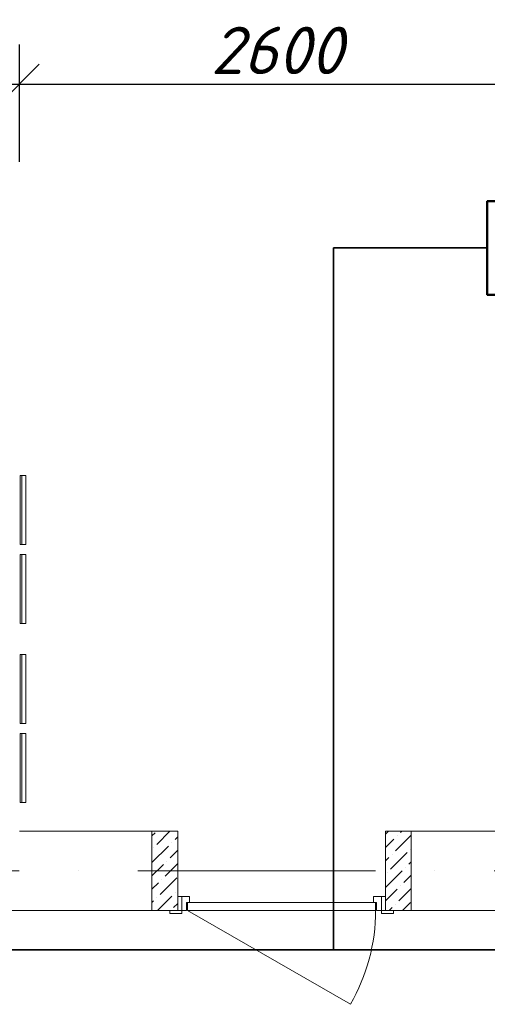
# Model space of a CAD drawing. Header units: millimetres. Extents: x 1114507 to 93926427, y 174473 to 817039.
# Tile 105 of 256: x 1684066 to 1686429, y 488626 to 493606. Entities that reach past the tile are written whole.
import ezdxf

# ---------------------------------------------------------------- set-up
doc = ezdxf.new("R2010")
doc.units = ezdxf.units.MM
doc.linetypes.add('ACAD_ISO10W100', pattern=[18, 12, -3, 0, -3])
doc.linetypes.add('ADSK_Скрыто', pattern=[6, 3, -3])
for name, color, linetype, lineweight in [('_Hidden_', 7, 'ADSK_Скрыто', 9), ('Doors', 86, 'Continuous', 13), ('Mechanical Equipment', 7, 'Continuous', 18), ('размеры', 12, 'Continuous', 15)]:
    doc.layers.add(name, color=color, linetype=linetype, lineweight=lineweight)
doc.layers.add('kcd_tx', color=7, linetype='Continuous')
doc.styles.get("Standard").update_dxf_attribs({"font": 'isocpeui.ttf'})
doc.dimstyles.new('Санжар', dxfattribs={"dimtxt": 240, "dimasz": 200, "dimexe": 200, "dimexo": 200, "dimgap": 50, "dimtad": 1, "dimdec": 0, "dimtxsty": 'Standard', "dimblk": 'OBLIQUE', "dimcen": 2.5, "dimdle": 200, "dimclrd": 152, "dimclre": 152, "dimclrt": 152, "dimadec": 0, "dimazin": 0, "dimtfac": 1, "dimtdec": 0, "dimtmove": 0, "dimatfit": 3, "dimldrblk": 'OBLIQUE', "dimfxl": 0, "dimlwd": 0, "dimlwe": 0, "dimarcsym": 0})

# ---------------------------------------------------------------- blocks, each defined once
blk = doc.blocks.new('blokqav2mak')
at = {"lineweight": 0, "ltscale": 100}
for p, q in [((1550082, 776325.1), (1549282, 776325.1)), ((1550082, 776325.1), (1550082, 775925.1)), ((1558482, 776325.1), (1551132, 776325.1)), ((1551132, 776325.1), (1551132, 775925.1)), ((1550082, 775925.1), (1548282, 775925.1)), ((1559682, 775925.1), (1551132, 775925.1))]:
    blk.add_line(p, q, dxfattribs=at)
at = {"linetype": 'Continuous', "lineweight": 0, "ltscale": 100}
for p, q in [((1549976.2, 776258.8, 0), (1550042.5, 776325.1, 0)), ((1551146.8, 776325.1, 0), (1551132, 776310.4, 0)), ((1551214.1, 776325.1, 0), (1551208, 776319, 0)), ((1549952, 776302, 0), (1549967.8, 776317.7, 0)), ((1550068.8, 776284.1, 0), (1550082, 776297.3, 0)), ((1551174.3, 776285.3, 0), (1551132, 776243, 0)), ((1551262, 776305.7, 0), (1551182.7, 776226.3, 0)), ((1551191.1, 776302.1, 0), (1551191.1, 776302.1, 0)), ((1549952, 776167.3, 0), (1550035.1, 776250.4, 0)), ((1549959.4, 776242, 0), (1549959.4, 776242, 0)), ((1550043.6, 776191.5, 0), (1550082, 776229.9, 0)), ((1550052, 776267.2, 0), (1550052, 776267.2, 0)), ((1551258.5, 776234.8, 0), (1551258.5, 776234.8, 0)), ((1550026.7, 776174.6, 0), (1550026.7, 776174.6, 0)), ((1551149, 776192.7, 0), (1551132, 776175.7, 0)), ((1551241.6, 776217.9, 0), (1551157.5, 776133.7, 0)), ((1551165.9, 776209.5, 0), (1551165.9, 776209.5, 0)), ((1549952, 776099.9, 0), (1550009.9, 776157.8, 0)), ((1550018.3, 776098.9, 0), (1550082, 776162.6, 0)), ((1551216.4, 776125.3, 0), (1551132.2, 776041.1, 0)), ((1551233.2, 776142.2, 0), (1551233.2, 776142.2, 0)), ((1551262, 776171, 0), (1551250.1, 776159, 0)), ((1549993, 776006.2, 0), (1550077.2, 776090.4, 0)), ((1550001.5, 776082, 0), (1550001.5, 776082, 0)), ((1551140.6, 776116.9, 0), (1551140.6, 776116.9, 0)), ((1551262, 776103.6, 0), (1551224.8, 776066.4, 0)), ((1549952, 776032.6, 0), (1549984.6, 776065.2, 0)), ((1551191.1, 776032.7, 0), (1551132, 775973.6, 0)), ((1551262, 776036.3, 0), (1551199.6, 775973.8, 0)), ((1551208, 776049.5, 0), (1551208, 776049.5, 0)), ((1549976.2, 775989.4, 0), (1549976.2, 775989.4, 0)), ((1549979.3, 775925.1, 0), (1550052, 775997.8, 0)), ((1550068.8, 776014.7, 0), (1550068.8, 776014.7, 0)), ((1549952, 775965.2, 0), (1549959.4, 775972.6, 0)), ((1550060.4, 775938.9, 0), (1550082, 775960.5, 0)), ((1551165.9, 775940.1, 0), (1551150.9, 775925.1, 0)), ((1551182.7, 775956.9, 0), (1551182.7, 775956.9, 0)), ((1551258.5, 775965.4, 0), (1551218.2, 775925.1, 0))]:
    blk.add_line(p, q, dxfattribs=at)
at = {"color": 1, "linetype": 'ACAD_ISO10W100', "lineweight": 0, "ltscale": 100}
blk.add_line((1572682, 776125.1), (1545682, 776125.1), dxfattribs=at)
at = {"layer": '_Hidden_', "color": 5, "lineweight": 0}
for p, q in [((1549285.4, 778124.9), (1549285.9, 778124.9)), ((1549285.9, 777776), (1549285.4, 777776)), ((1549285.4, 777725.4), (1549285.9, 777725.4)), ((1549285.9, 777376.4), (1549285.4, 777376.4)), ((1549285.4, 777219.1), (1549285.9, 777219.1)), ((1549285.9, 776870.2), (1549285.4, 776870.2)), ((1549285.4, 776819.6), (1549285.9, 776819.6)), ((1549285.9, 776470.7), (1549285.4, 776470.7))]:
    blk.add_line(p, q, dxfattribs=at)
at = {"layer": 'Doors', "lineweight": 0}
for p, q in [((1550082, 775995.1), (1550102, 775995.1)), ((1550082, 775925.1), (1550082, 775995.1)), ((1550142, 775995.1), (1550102, 775995.1)), ((1550102, 775995.1), (1550102, 775925.1)), ((1550102, 775995.1), (1550102, 775925.1)), ((1550142, 775965.1), (1550142, 775995.1)), ((1551072, 775965.1), (1551072, 775995.1)), ((1551072, 775995.1), (1551112, 775995.1)), ((1551112, 775995.1), (1551112, 775925.1)), ((1551132, 775995.1), (1551112, 775995.1)), ((1551112, 775995.1), (1551112, 775925.1)), ((1551132, 775925.1), (1551132, 775995.1)), ((1550102, 775925.1), (1550042, 775925.1)), ((1550042, 775925.1), (1550042, 775910.1)), ((1550102, 775925.1), (1550082, 775925.1)), ((1550102, 775925.1), (1550127, 775925.1)), ((1550102, 775910.1), (1550102, 775925.1)), ((1550127, 775925.1), (1550127, 775965.1)), ((1550127, 775965.1), (1550142, 775965.1)), ((1551082, 775965.1), (1550132, 775965.1)), ((1550132, 775965.1), (1550132, 775925.1)), ((1550132, 775925.1), (1550954.8, 775450.1)), ((1550132, 775925.1), (1551082, 775925.1)), ((1551087, 775965.1), (1551072, 775965.1)), ((1551082, 775925.1), (1551082, 775965.1)), ((1551087, 775925.1), (1551087, 775965.1)), ((1551112, 775925.1), (1551087, 775925.1)), ((1551112, 775925.1), (1551132, 775925.1)), ((1551172, 775925.1), (1551112, 775925.1)), ((1551112, 775925.1), (1551112, 775910.1)), ((1551172, 775910.1), (1551172, 775925.1)), ((1550042, 775910.1), (1550102, 775910.1)), ((1551112, 775910.1), (1551172, 775910.1))]:
    blk.add_line(p, q, dxfattribs=at)
blk.add_arc((1550132, 775925.1), 950, 330, 0, dxfattribs=at)
at = {"layer": 'Mechanical Equipment', "color": 5, "lineweight": 0}
for p, q in [((1549285.1, 778124.9), (1549285.1, 777776)), ((1549285.4, 778124.9), (1549285.4, 777776)), ((1549285.4, 778124.9), (1549295, 778124.9)), ((1549295, 778124.9), (1549304.5, 778124.9)), ((1549295, 778124.9), (1549295, 777776)), ((1549304.5, 778124.9), (1549314.1, 778124.9)), ((1549314.1, 777776), (1549314.1, 778124.9)), ((1549295, 777776), (1549285.4, 777776)), ((1549304.5, 777776), (1549295, 777776)), ((1549314.1, 777776), (1549304.5, 777776)), ((1549285.1, 777725.4), (1549285.1, 777376.4)), ((1549285.4, 777725.4), (1549285.4, 777376.4)), ((1549285.4, 777725.4), (1549295, 777725.4)), ((1549295, 777725.4), (1549304.5, 777725.4)), ((1549295, 777725.4), (1549295, 777376.4)), ((1549304.5, 777725.4), (1549314.1, 777725.4)), ((1549314.1, 777376.4), (1549314.1, 777725.4)), ((1549295, 777376.4), (1549285.4, 777376.4)), ((1549304.5, 777376.4), (1549295, 777376.4)), ((1549314.1, 777376.4), (1549304.5, 777376.4)), ((1549285.1, 777219.1), (1549285.1, 776870.2)), ((1549285.4, 777219.1), (1549285.4, 776870.2)), ((1549285.4, 777219.1), (1549295, 777219.1)), ((1549295, 777219.1), (1549304.5, 777219.1)), ((1549295, 777219.1), (1549295, 776870.2)), ((1549304.5, 777219.1), (1549314.1, 777219.1)), ((1549314.1, 776870.2), (1549314.1, 777219.1)), ((1549295, 776870.2), (1549285.4, 776870.2)), ((1549304.5, 776870.2), (1549295, 776870.2)), ((1549314.1, 776870.2), (1549304.5, 776870.2)), ((1549285.1, 776819.6), (1549285.1, 776470.7)), ((1549285.4, 776819.6), (1549285.4, 776470.7)), ((1549285.4, 776819.6), (1549295, 776819.6)), ((1549295, 776819.6), (1549304.5, 776819.6)), ((1549295, 776819.6), (1549295, 776470.7)), ((1549304.5, 776819.6), (1549314.1, 776819.6)), ((1549314.1, 776470.7), (1549314.1, 776819.6)), ((1549295, 776470.7), (1549285.4, 776470.7)), ((1549304.5, 776470.7), (1549295, 776470.7)), ((1549314.1, 776470.7), (1549304.5, 776470.7))]:
    blk.add_line(p, q, dxfattribs=at)
at = {"layer": 'размеры', "lineweight": 0, "ltscale": 5}
for p, q in [((1550082, 776325.1), (1549952, 776325.1)), ((1549952, 776325.1), (1549952, 775925.1)), ((1550082, 775925.1), (1550082, 776325.1)), ((1551132, 775925.1), (1551132, 776325.1)), ((1551132, 776325.1), (1551262, 776325.1)), ((1551262, 776325.1), (1551262, 775925.1)), ((1549952, 775925.1), (1550082, 775925.1)), ((1551262, 775925.1), (1551132, 775925.1))]:
    blk.add_line(p, q, dxfattribs=at)
blk = doc.blocks.new('Дым.датчик')
at = {"color": 5, "lineweight": 60}
for p, q in [((48.1, 181.3), (-44.2, 91.4)), ((-44.2, 91.4), (45.8, -92.4)), ((45.8, -92.4), (-44.2, -182.3))]:
    blk.add_line(p, q, dxfattribs=at)
at = {"color": 5, "lineweight": 50}
blk.add_lwpolyline([(-310.1, 309.2), (312.4, 309.2), (312.4, -314.7), (-310.1, -314.7)], close=True, dxfattribs=at)
blk = doc.blocks.new('_Oblique')
at = {"color": 0, "linetype": 'ByBlock', "lineweight": -2}
blk.add_line((-0.5, -0.5), (0.5, 0.5), dxfattribs=at)
blk = doc.blocks.new('*D1933')
at = {"layer": 'Defpoints', "color": 0, "lineweight": 40, "ltscale": 100, "transparency": 16777216}
for p in [(1686664.8, 493280.5), (1684064.8, 492687.5), (1686664.8, 492687.5)]:
    blk.add_point(p, dxfattribs=at)
at = {"layer": 'kcd_tx', "color": 152, "ltscale": 100, "transparency": 16777216}
for p, q in [((1684064.8, 492887.5), (1684064.8, 493480.5)), ((1686664.8, 492887.5), (1686664.8, 493480.5)), ((1683864.8, 493280.5), (1686864.8, 493280.5))]:
    blk.add_line(p, q, dxfattribs=at)
at = {"layer": 'kcd_tx', "color": 152, "ltscale": 100, "transparency": 16777216, "xscale": 200, "yscale": 200, "zscale": 200, "rotation": 180}
blk.add_blockref('_Oblique', (1684064.8, 493280.5), dxfattribs=at)
at = {"layer": 'kcd_tx', "color": 152, "ltscale": 100, "transparency": 16777216, "xscale": 200, "yscale": 200, "zscale": 200}
blk.add_blockref('_Oblique', (1686664.8, 493280.5), dxfattribs=at)
at = {"layer": 'kcd_tx', "color": 152, "lineweight": 35, "ltscale": 100, "transparency": 16777216, "insert": (1685364.8, 493450.5), "char_height": 240, "attachment_point": 5}
blk.add_mtext('2600', dxfattribs=at)

msp = doc.modelspace()

# ---------------------------------------------------------------- linework, layer by layer
at = {"color": 5, "lineweight": 35, "ltscale": 100}
for p, q in [((1686429, 492451.2), (1685651.3, 492451.2)), ((1685651.3, 492451.2), (1685651.3, 488901.2)), ((1683349.7, 488901.2), (1695251.3, 488901.2))]:
    msp.add_line(p, q, dxfattribs=at)

# ---------------------------------------------------------------- block references
at = {"color": 0}
msp.add_blockref('blokqav2mak', (134782.7, -286823.9), dxfattribs=at)
at = {"color": 5, "lineweight": 50, "xscale": 0.7574416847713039, "yscale": 0.7574416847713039, "zscale": 0.7574416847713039, "rotation": 180}
msp.add_blockref('Дым.датчик', (1686665.6, 492449.1), dxfattribs=at)

# ---------------------------------------------------------------- dimensions: what is measured, and where the dimension line sits
at = {"layer": 'kcd_tx', "lineweight": 35, "ltscale": 100}
dim = msp.add_linear_dim(base=(1686664.8, 493280.5), p1=(1684064.8, 492687.5), p2=(1686664.8, 492687.5), dimstyle='Санжар', override={"dimfxl": 200, "dimtfillclr": 253, "dimlwd": 65535, "dimlwe": 65535, "dimarcsym": 2}, dxfattribs=at)
dim.commit()
dim.dimension.update_dxf_attribs({"geometry": '*D1933', "text_midpoint": (1685364.8, 493450.5)})

doc.saveas('drawing.dxf')
